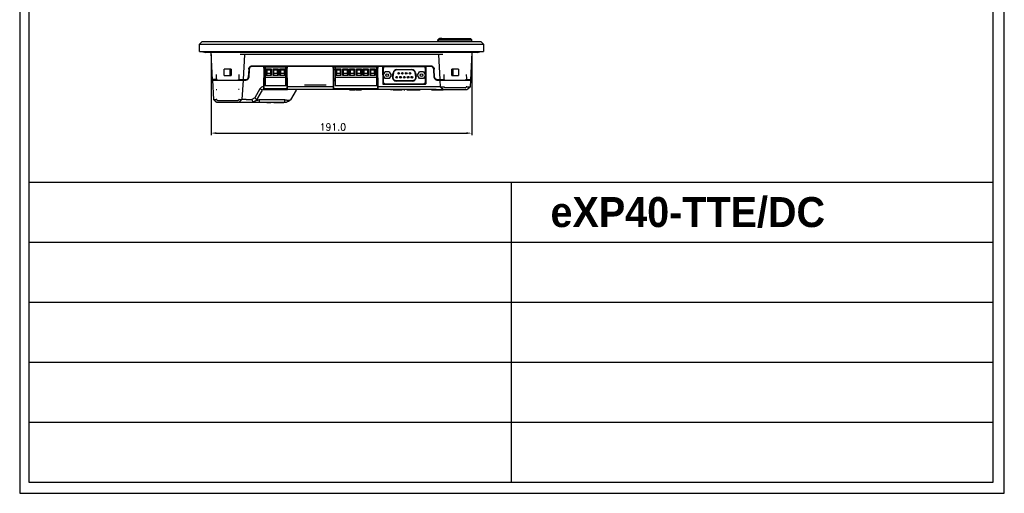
# Model space of a CAD drawing. Header units: millimetres. Extents: x 6863 to 7584, y 164 to 940.
# Tile 1 of 17: x 6863 to 7584, y 164 to 511. Entities that reach past the tile are written whole.
import ezdxf
from ezdxf.enums import TextEntityAlignment as Align

# ---------------------------------------------------------------- set-up
doc = ezdxf.new("R2010")
doc.units = ezdxf.units.MM
doc.header["$LTSCALE"] = 32.67
doc.header["$PDMODE"] = 3
doc.header["$PDSIZE"] = 0.3125
doc.layers.get('0').update_dxf_attribs({"linetype": 'CONTINUOUS'})
doc.layers.get('Defpoints').update_dxf_attribs({"linetype": 'CONTINUOUS'})
doc.layers.add('AM_0', color=7, linetype='CONTINUOUS', lineweight=50)
doc.layers.add('AM_5_Dimension', color=6, linetype='CONTINUOUS', lineweight=15)
doc.styles.add('AR', font='arialbd.ttf')
doc.styles.add('WHGTXT', font='simplex', dxfattribs={"bigfont": 'whgtxt'})
doc.dimstyles.new('HMI-XP30', dxfattribs={"dimscale": 2, "dimtxt": 2.5, "dimasz": 2, "dimexe": 0.8, "dimexo": 0.8, "dimgap": 1, "dimtad": 1, "dimdec": 1, "dimzin": 0, "dimdsep": 46, "dimtxsty": 'WHGTXT', "dimcen": 0.09, "dimclrd": 256, "dimclre": 256, "dimclrt": 256, "dimadec": 0, "dimazin": 0, "dimtp": 0.1, "dimtm": 0.1, "dimtfac": 1, "dimtdec": 1, "dimtmove": 0, "dimatfit": 0, "dimfxl": 0, "dimtolj": 1, "dimtzin": 0, "dimarcsym": 0})

# ---------------------------------------------------------------- blocks, each defined once
blk = doc.blocks.new('*D46')
at = {"layer": 'AM_5_Dimension', "lineweight": -2}
for p, q in [((7002.94, 485.84), (7002.94, 426.67)), ((7193.93, 485.84), (7193.93, 426.67)), ((7006.94, 428.27), (7189.93, 428.27))]:
    blk.add_line(p, q, dxfattribs=at)
at = {"layer": 'AM_5_Dimension'}
for points in [[(7006.94, 428.93), (7006.94, 427.6), (7002.94, 428.27)], [(7189.93, 428.93), (7189.93, 427.6), (7193.93, 428.27)]]:
    blk.add_solid(points, dxfattribs=at)
at = {"layer": 'Defpoints', "color": 0}
for p in [(7002.94, 487.44), (7193.93, 487.44), (7193.93, 428.27)]:
    blk.add_point(p, dxfattribs=at)
at = {"layer": 'AM_5_Dimension', "insert": (7092.13, 432.77), "char_height": 5, "attachment_point": 5, "style": 'WHGTXT'}
blk.add_mtext('\\A1;191.0', dxfattribs=at)

msp = doc.modelspace()

# ---------------------------------------------------------------- linework, layer by layer
msp.add_line((6862.89, 939.59), (6862.89, 164.45))
at = {"linetype": 'Continuous'}
for p, q in [((7583.65, 164.45), (7583.65, 939.59)), ((6869.61, 931.52), (6869.61, 172.52)), ((7575.59, 172.52), (7575.59, 931.52)), ((6869.61, 392.39), (7575.59, 392.39)), ((7222.6, 392.39), (7222.6, 172.52)), ((6869.61, 348.42), (7575.59, 348.42)), ((6869.61, 348.42), (7575.59, 348.42)), ((6869.61, 304.44), (7575.59, 304.44)), ((6869.61, 260.47), (7575.59, 260.47)), ((6869.61, 216.49), (7575.59, 216.49)), ((6869.61, 172.52), (7575.59, 172.52)), ((6862.89, 164.45), (7583.65, 164.45))]:
    msp.add_line(p, q, dxfattribs=at)
at = {"color": 0, "linetype": 'Continuous'}
for p, q in [((7169.99, 497.49), (7168.99, 496.49)), ((7169.99, 497.49), (7192.89, 497.49)), ((7171.79, 497.69), (7170.09, 497.69)), ((7170.09, 497.49), (7170.09, 497.69)), ((7171.79, 497.69), (7171.79, 497.49)), ((7192.89, 497.49), (7193.89, 496.49)), ((6994.44, 487.94), (6994.53, 493.51)), ((6996.39, 495.34), (6994.53, 493.51)), ((6994.53, 493.51), (7202.34, 493.51)), ((6996.39, 495.34), (7200.48, 495.34)), ((6997.44, 495.4), (7199.44, 495.4)), ((7168.99, 496.49), (7193.89, 496.49)), ((7168.99, 495.99), (7168.99, 496.49)), ((7169.82, 495.4), (7168.99, 495.99)), ((7193.89, 495.4), (7193.89, 496.49)), ((7200.48, 495.34), (7202.34, 493.51)), ((7202.34, 493.51), (7202.44, 487.94)), ((6994.44, 487.94), (7202.44, 487.94)), ((6997.26, 487.74), (7199.61, 487.74)), ((7198.26, 487.44), (6998.61, 487.44)), ((7004, 467.17), (7002.94, 487.44)), ((7172.52, 485.94), (7024.35, 485.94)), ((7027.35, 485.94), (7026.38, 467.44)), ((7169.52, 485.94), (7170.49, 467.44)), ((7193.93, 487.44), (7192.87, 467.17)), ((7164.04, 477.34), (7032.83, 477.34)), ((7164.04, 477.04), (7032.83, 477.04)), ((7041.63, 475.81), (7041.47, 462.23)), ((7041.63, 475.81), (7041.63, 477.04)), ((7041.95, 460.73), (7042.14, 475.84)), ((7042.14, 475.84), (7042.14, 477.04)), ((7042.14, 476.94), (7058.19, 476.94)), ((7042.69, 476.94), (7042.69, 462.84)), ((7056.69, 477.04), (7056.69, 476.94)), ((7057.69, 462.84), (7057.69, 477.04)), ((7057.91, 477.04), (7057.91, 476.94)), ((7058.19, 476.94), (7058.19, 469.94)), ((7058.25, 476.21), (7058.19, 476.28)), ((7058.24, 477.04), (7058.24, 475.84)), ((7058.24, 475.84), (7058.42, 460.73)), ((7058.74, 477.04), (7058.74, 475.81)), ((7058.9, 462.23), (7058.74, 475.81)), ((7092.43, 475.81), (7092.27, 462.23)), ((7092.43, 475.81), (7092.43, 477.04)), ((7092.75, 460.73), (7092.94, 475.84)), ((7092.94, 475.84), (7092.94, 477.04)), ((7092.94, 476.94), (7124.54, 476.94)), ((7093.74, 476.94), (7093.74, 462.84)), ((7124.24, 462.84), (7124.24, 476.94)), ((7124.54, 477.04), (7124.54, 475.84)), ((7124.54, 475.84), (7124.72, 460.73)), ((7125.04, 477.04), (7125.04, 475.81)), ((7125.2, 462.23), (7125.04, 475.81)), ((7128.58, 477.04), (7128.73, 464.38)), ((7128.72, 476.04), (7128.59, 476.04)), ((7128.74, 477.04), (7128.72, 476.04)), ((7160.14, 476.94), (7128.74, 476.94)), ((7129.04, 476.94), (7129.04, 464.39)), ((7159.84, 464.39), (7159.84, 476.94)), ((7160.14, 476.69), (7159.84, 476.69)), ((7159.84, 475.94), (7160.28, 475.94)), ((7160.14, 477.04), (7160.15, 476.04)), ((7160.29, 477.04), (7160.14, 464.38)), ((7160.28, 476.04), (7160.15, 476.04)), ((7164.38, 477.31), (7164.39, 477.31)), ((7012.69, 470.44), (7012.69, 475.14)), ((7017.69, 475.14), (7012.69, 475.14)), ((7012.69, 470.54), (7017.69, 470.54)), ((7012.69, 470.44), (7017.69, 470.44)), ((7016.76, 475.14), (7016.84, 470.54)), ((7017.69, 475.14), (7017.69, 470.44)), ((7030.54, 475.16), (7030.22, 469.05)), ((7030.84, 475.14), (7030.52, 469.03)), ((7042.09, 472.39), (7042.28, 472.62)), ((7057.69, 469.04), (7042.69, 469.04)), ((7043.34, 470.44), (7043.34, 475.34)), ((7043.94, 474.74), (7043.34, 475.34)), ((7043.34, 475.34), (7047.04, 475.34)), ((7043.94, 471.84), (7043.34, 470.44)), ((7047.04, 470.44), (7043.34, 470.44)), ((7043.94, 471.84), (7043.94, 474.74)), ((7043.94, 474.74), (7046.44, 474.74)), ((7046.44, 471.84), (7043.94, 471.84)), ((7046.44, 474.74), (7047.04, 475.34)), ((7046.44, 474.74), (7046.44, 471.84)), ((7046.44, 471.84), (7047.04, 470.44)), ((7047.04, 475.34), (7047.04, 470.44)), ((7048.34, 470.44), (7048.34, 475.34)), ((7048.94, 474.74), (7048.34, 475.34)), ((7048.34, 475.34), (7052.04, 475.34)), ((7048.94, 471.84), (7048.34, 470.44)), ((7052.04, 470.44), (7048.34, 470.44)), ((7048.94, 471.84), (7048.94, 474.74)), ((7048.94, 474.74), (7051.44, 474.74)), ((7051.44, 471.84), (7048.94, 471.84)), ((7051.44, 474.74), (7052.04, 475.34)), ((7051.44, 474.74), (7051.44, 471.84)), ((7051.44, 471.84), (7052.04, 470.44)), ((7052.04, 475.34), (7052.04, 470.44)), ((7053.34, 470.44), (7053.34, 475.34)), ((7053.94, 474.74), (7053.34, 475.34)), ((7053.34, 475.34), (7057.04, 475.34)), ((7053.94, 471.84), (7053.34, 470.44)), ((7057.04, 470.44), (7053.34, 470.44)), ((7053.94, 471.84), (7053.94, 474.74)), ((7053.94, 474.74), (7056.44, 474.74)), ((7056.44, 471.84), (7053.94, 471.84)), ((7056.44, 474.74), (7057.04, 475.34)), ((7056.44, 474.74), (7056.44, 471.84)), ((7056.44, 471.84), (7057.04, 470.44)), ((7057.04, 475.34), (7057.04, 470.44)), ((7057.69, 469.94), (7058.19, 469.94)), ((7058.19, 475.04), (7058.25, 475.04)), ((7058.19, 474.84), (7058.25, 474.84)), ((7092.92, 474.84), (7093.74, 474.84)), ((7092.93, 475.04), (7093.74, 475.04)), ((7124.24, 469.04), (7093.74, 469.04)), ((7094.39, 470.44), (7094.39, 475.34)), ((7094.99, 474.74), (7094.39, 475.34)), ((7094.39, 475.34), (7098.09, 475.34)), ((7094.99, 471.84), (7094.39, 470.44)), ((7098.09, 470.44), (7094.39, 470.44)), ((7094.99, 471.84), (7094.99, 474.74)), ((7094.99, 474.74), (7097.49, 474.74)), ((7097.49, 471.84), (7094.99, 471.84)), ((7097.49, 474.74), (7098.09, 475.34)), ((7097.49, 474.74), (7097.49, 471.84)), ((7097.49, 471.84), (7098.09, 470.44)), ((7098.09, 475.34), (7098.09, 470.44)), ((7099.39, 470.44), (7099.39, 475.34)), ((7099.39, 475.34), (7103.09, 475.34)), ((7099.99, 474.74), (7099.39, 475.34)), ((7099.99, 471.84), (7099.39, 470.44)), ((7103.09, 470.44), (7099.39, 470.44)), ((7099.99, 474.74), (7102.49, 474.74)), ((7099.99, 471.84), (7099.99, 474.74)), ((7102.49, 471.84), (7099.99, 471.84)), ((7102.49, 474.74), (7103.09, 475.34)), ((7102.49, 474.74), (7102.49, 471.84)), ((7102.49, 471.84), (7103.09, 470.44)), ((7103.09, 475.34), (7103.09, 470.44)), ((7104.39, 470.44), (7104.39, 475.34)), ((7104.39, 475.34), (7108.09, 475.34)), ((7104.99, 474.74), (7104.39, 475.34)), ((7104.99, 471.84), (7104.39, 470.44)), ((7108.09, 470.44), (7104.39, 470.44)), ((7104.99, 474.74), (7107.49, 474.74)), ((7104.99, 471.84), (7104.99, 474.74)), ((7107.49, 471.84), (7104.99, 471.84)), ((7107.49, 474.74), (7108.09, 475.34)), ((7107.49, 474.74), (7107.49, 471.84)), ((7107.49, 471.84), (7108.09, 470.44)), ((7108.09, 475.34), (7108.09, 470.44)), ((7109.39, 475.34), (7113.09, 475.34)), ((7109.39, 470.44), (7109.39, 475.34)), ((7109.99, 474.74), (7109.39, 475.34)), ((7109.99, 471.84), (7109.39, 470.44)), ((7113.09, 470.44), (7109.39, 470.44)), ((7109.99, 474.74), (7112.49, 474.74)), ((7109.99, 471.84), (7109.99, 474.74)), ((7112.49, 471.84), (7109.99, 471.84)), ((7112.49, 474.74), (7113.09, 475.34)), ((7112.49, 474.74), (7112.49, 471.84)), ((7112.49, 471.84), (7113.09, 470.44)), ((7113.09, 475.34), (7113.09, 470.44)), ((7114.39, 475.34), (7118.09, 475.34)), ((7114.99, 474.74), (7114.39, 475.34)), ((7114.39, 470.44), (7114.39, 475.34)), ((7114.99, 471.84), (7114.39, 470.44)), ((7118.09, 470.44), (7114.39, 470.44)), ((7114.99, 474.74), (7117.49, 474.74)), ((7114.99, 471.84), (7114.99, 474.74)), ((7117.49, 471.84), (7114.99, 471.84)), ((7117.49, 474.74), (7118.09, 475.34)), ((7117.49, 474.74), (7117.49, 471.84)), ((7117.49, 471.84), (7118.09, 470.44)), ((7118.09, 475.34), (7118.09, 470.44)), ((7119.39, 475.34), (7123.09, 475.34)), ((7119.39, 470.44), (7119.39, 475.34)), ((7119.99, 474.74), (7119.39, 475.34)), ((7119.99, 471.84), (7119.39, 470.44)), ((7123.09, 470.44), (7119.39, 470.44)), ((7119.99, 474.74), (7122.49, 474.74)), ((7119.99, 471.84), (7119.99, 474.74)), ((7122.49, 471.84), (7119.99, 471.84)), ((7122.49, 474.74), (7123.09, 475.34)), ((7122.49, 474.74), (7122.49, 471.84)), ((7122.49, 471.84), (7123.09, 470.44)), ((7123.09, 475.34), (7123.09, 470.44)), ((7124.24, 469.94), (7124.61, 469.94)), ((7128.6, 475.04), (7129.04, 475.04)), ((7128.6, 474.84), (7129.04, 474.84)), ((7129.04, 468.74), (7128.68, 468.74)), ((7129.05, 470.66), (7130.5, 473.16)), ((7130.5, 468.16), (7129.05, 470.66)), ((7133.38, 473.16), (7130.5, 473.16)), ((7133.38, 473.16), (7134.83, 470.66)), ((7134.83, 470.66), (7133.38, 468.16)), ((7135.73, 469.84), (7136.2, 472.5)), ((7136.49, 472.45), (7136.03, 469.79)), ((7139.08, 474.91), (7149.8, 474.91)), ((7149.8, 474.61), (7139.08, 474.61)), ((7152.85, 469.79), (7152.38, 472.45)), ((7152.67, 472.5), (7153.14, 469.84)), ((7154.05, 470.66), (7155.5, 473.16)), ((7155.5, 468.16), (7154.05, 470.66)), ((7158.38, 473.16), (7155.5, 473.16)), ((7158.38, 473.16), (7159.83, 470.66)), ((7159.83, 470.66), (7158.38, 468.16)), ((7159.84, 468.74), (7160.19, 468.74)), ((7166.36, 469.03), (7166.04, 475.14)), ((7166.66, 469.05), (7166.34, 475.16)), ((7184.19, 475.14), (7179.19, 475.14)), ((7179.19, 470.44), (7179.19, 475.14)), ((7179.19, 470.54), (7184.19, 470.54)), ((7179.19, 470.44), (7184.19, 470.44)), ((7179.95, 475.14), (7179.87, 470.54)), ((7184.19, 475.14), (7184.19, 470.44)), ((7007.38, 467.44), (7003.99, 467.44)), ((7004.01, 467.14), (7004.75, 452.93)), ((7004.01, 467.14), (7028.52, 467.14)), ((7004.51, 467.44), (7004.51, 467.14)), ((7007.37, 467.14), (7007.38, 467.44)), ((7023, 467.14), (7022.99, 467.44)), ((7022.99, 467.44), (7028.52, 467.44)), ((7026.37, 467.14), (7025.62, 452.93)), ((7025.87, 467.44), (7025.87, 467.14)), ((7028.38, 467.14), (7028.38, 467.44)), ((7041.41, 462.23), (7041.47, 462.23)), ((7041.47, 462.23), (7041.45, 460.23)), ((7041.97, 462.45), (7041.47, 462.23)), ((7042.03, 466.84), (7042.69, 466.84)), ((7057.69, 462.84), (7042.69, 462.84)), ((7057.69, 466.84), (7058.35, 466.84)), ((7058.4, 462.45), (7058.9, 462.23)), ((7058.93, 460.23), (7058.9, 462.23)), ((7092.27, 462.23), (7058.9, 462.23)), ((7087.21, 463.44), (7071.26, 463.44)), ((7092.27, 462.23), (7092.25, 460.23)), ((7092.77, 462.45), (7092.27, 462.23)), ((7092.83, 466.84), (7093.74, 466.84)), ((7093.74, 467.84), (7092.84, 467.84)), ((7124.24, 462.84), (7093.74, 462.84)), ((7124.63, 467.84), (7124.24, 467.84)), ((7124.24, 467.14), (7124.64, 467.14)), ((7124.24, 466.84), (7124.65, 466.84)), ((7124.7, 462.45), (7125.2, 462.23)), ((7167.77, 462.23), (7125.2, 462.23)), ((7125.23, 460.24), (7125.2, 462.23)), ((7128.7, 467.14), (7129.04, 467.14)), ((7129.03, 464.09), (7159.84, 464.09)), ((7129.04, 464.39), (7159.84, 464.39)), ((7133.38, 468.16), (7130.5, 468.16)), ((7138.61, 466.71), (7150.27, 466.71)), ((7150.27, 466.41), (7138.61, 466.41)), ((7158.38, 468.16), (7155.5, 468.16)), ((7159.84, 467.14), (7160.17, 467.14)), ((7167.63, 467.6), (7167.64, 467.59)), ((7167.69, 467.57), (7167.64, 467.59)), ((7167.72, 467.56), (7167.69, 467.57)), ((7168.35, 467.44), (7173.88, 467.44)), ((7168.35, 467.14), (7192.87, 467.14)), ((7168.49, 467.44), (7168.49, 467.14)), ((7170.51, 467.14), (7170.76, 462.23)), ((7172.79, 460.31), (7170.76, 462.23)), ((7170.76, 462.23), (7170.77, 462.23)), ((7170.77, 462.23), (7171.47, 461.56)), ((7171.01, 467.44), (7171.01, 467.14)), ((7172.87, 460.24), (7171.47, 461.56)), ((7173.75, 461.94), (7173.76, 461.93)), ((7173.76, 461.93), (7173.93, 461.63)), ((7173.87, 467.14), (7173.88, 467.44)), ((7189.27, 461.53), (7174.1, 461.53)), ((7189.61, 461.93), (7189.44, 461.63)), ((7189.49, 467.44), (7192.88, 467.44)), ((7189.5, 467.14), (7189.49, 467.44)), ((7189.61, 461.93), (7189.62, 461.94)), ((7192.61, 462.23), (7190.5, 460.24)), ((7191.02, 460.73), (7192.61, 462.23)), ((7192.37, 467.44), (7192.37, 467.14)), ((7192.87, 467.14), (7192.61, 462.23)), ((7192.61, 462.23), (7192.61, 462.23)), ((7034.92, 454.1), (7032.9, 452.93)), ((7038.72, 460.68), (7034.92, 454.1)), ((7036.4, 452.63), (7034.92, 454.1)), ((7036.47, 452.67), (7040.55, 459.74)), ((7040.55, 459.74), (7038.72, 460.68)), ((7041.41, 460.24), (7058.93, 460.24)), ((7041.95, 460.73), (7041.45, 460.24)), ((7057.92, 460.73), (7042.45, 460.73)), ((7058.42, 460.73), (7058.93, 460.24)), ((7092.25, 460.23), (7058.93, 460.23)), ((7065.27, 459.74), (7061.19, 452.67)), ((7092.75, 460.73), (7092.25, 460.24)), ((7125.23, 460.24), (7092.25, 460.24)), ((7124.22, 460.73), (7093.25, 460.73)), ((7104.36, 460.24), (7104.36, 460.04)), ((7104.36, 460.04), (7106.01, 460.04)), ((7106.01, 460.24), (7106.01, 460.04)), ((7106.3, 460.24), (7106.3, 460.04)), ((7106.3, 460.04), (7108.55, 460.04)), ((7106.8, 460.24), (7106.8, 460.04)), ((7107.19, 460.24), (7107.19, 460.04)), ((7107.65, 460.24), (7107.65, 460.04)), ((7108.04, 460.24), (7108.04, 460.04)), ((7108.55, 460.24), (7108.55, 460.04)), ((7108.87, 460.24), (7108.87, 460.04)), ((7108.87, 460.04), (7110.95, 460.04)), ((7110.95, 460.24), (7110.95, 460.04)), ((7111.17, 460.04), (7111.17, 460.24)), ((7111.17, 460.04), (7113.11, 460.04)), ((7113.11, 460.24), (7113.11, 460.04)), ((7124.72, 460.73), (7125.23, 460.24)), ((7167.77, 460.24), (7125.23, 460.24)), ((7134.24, 460.24), (7134.24, 460.04)), ((7135.91, 460.04), (7134.24, 460.04)), ((7135.91, 460.04), (7135.91, 460.24)), ((7136.17, 460.24), (7136.17, 460.04)), ((7136.17, 460.04), (7138.42, 460.04)), ((7136.68, 460.24), (7136.68, 460.04)), ((7137.07, 460.24), (7137.07, 460.04)), ((7137.53, 460.24), (7137.53, 460.04)), ((7137.92, 460.24), (7137.92, 460.04)), ((7138.42, 460.24), (7138.42, 460.04)), ((7138.75, 460.24), (7138.75, 460.04)), ((7138.75, 460.04), (7140.82, 460.04)), ((7140.82, 460.24), (7140.82, 460.04)), ((7141.04, 460.04), (7141.04, 460.24)), ((7141.04, 460.04), (7142.99, 460.04)), ((7142.99, 460.24), (7142.99, 460.04)), ((7144.04, 460.24), (7144.04, 460.04)), ((7144.04, 460.04), (7144.83, 460.04)), ((7144.55, 460.24), (7144.55, 460.04)), ((7144.83, 460.24), (7144.83, 460.04)), ((7146.25, 460.24), (7146.25, 460.04)), ((7146.25, 460.04), (7147.4, 460.04)), ((7146.81, 460.24), (7146.81, 460.04)), ((7147.4, 460.24), (7147.4, 460.04)), ((7147.81, 460.24), (7147.81, 460.04)), ((7147.81, 460.04), (7150.06, 460.04)), ((7148.32, 460.24), (7148.32, 460.04)), ((7148.71, 460.24), (7148.71, 460.04)), ((7149.17, 460.24), (7149.17, 460.04)), ((7149.56, 460.24), (7149.56, 460.04)), ((7150.06, 460.24), (7150.06, 460.04)), ((7150.1, 460.24), (7150.1, 460.04)), ((7150.1, 460.04), (7152.46, 460.04)), ((7150.39, 460.24), (7150.39, 460.04)), ((7152.46, 460.24), (7152.46, 460.04)), ((7152.49, 460.04), (7152.57, 460.04)), ((7152.68, 460.04), (7152.68, 460.24)), ((7152.68, 460.04), (7154.63, 460.04)), ((7154.63, 460.24), (7154.63, 460.04)), ((7154.69, 460.04), (7156.03, 460.04)), ((7155.41, 460.24), (7155.41, 460.04)), ((7156.03, 460.24), (7156.03, 460.04)), ((7164.41, 460.24), (7164.41, 460.04)), ((7164.41, 460.04), (7165.07, 460.04)), ((7164.8, 460.24), (7164.8, 460.04)), ((7165.07, 460.04), (7165.07, 460.24)), ((7165.22, 460.24), (7165.22, 460.04)), ((7165.22, 460.04), (7171.95, 460.04)), ((7165.72, 460.24), (7165.72, 460.04)), ((7166.22, 460.24), (7166.22, 460.04)), ((7166.72, 460.24), (7166.72, 460.04)), ((7166.86, 460.24), (7166.86, 460.04)), ((7167.76, 460.24), (7190.5, 460.24)), ((7168.31, 460.04), (7168.31, 460.24)), ((7168.49, 460.24), (7168.49, 460.04)), ((7170.15, 460.24), (7170.15, 460.04)), ((7170.42, 460.24), (7170.42, 460.04)), ((7170.91, 460.24), (7170.91, 460.04)), ((7171.45, 460.24), (7171.45, 460.04)), ((7171.95, 460.24), (7171.95, 460.04)), ((7172.2, 460.24), (7172.2, 460.04)), ((7172.2, 460.04), (7172.86, 460.04)), ((7172.48, 460.04), (7172.48, 460.24)), ((7172.86, 460.24), (7172.86, 460.04)), ((7004.75, 452.93), (7004.75, 452.93)), ((7004.75, 452.93), (7006.79, 451)), ((7006.86, 450.94), (7004.75, 452.93)), ((7006.86, 450.94), (7033.44, 450.94)), ((7007.79, 452.23), (7022.59, 452.23)), ((7025.62, 452.93), (7023.52, 450.94)), ((7024.06, 451.45), (7025.62, 452.93)), ((7025.62, 452.93), (7025.62, 452.93)), ((7028.62, 452.93), (7032.9, 452.93)), ((7032.9, 452.93), (7033.44, 450.94)), ((7033.47, 450.94), (7036.47, 452.67)), ((7033.47, 450.94), (7058.19, 450.94)), ((7038.2, 452.67), (7038.2, 450.94)), ((7056.86, 452.67), (7038.2, 452.67)), ((7043.7, 450.94), (7043.7, 450.74)), ((7043.7, 450.74), (7046.67, 450.74)), ((7043.99, 450.94), (7043.99, 450.74)), ((7044.99, 450.94), (7044.99, 450.74)), ((7045.39, 450.94), (7045.39, 450.74)), ((7046.39, 450.94), (7046.39, 450.74)), ((7046.67, 450.94), (7046.67, 450.74)), ((7049.05, 450.74), (7049.05, 450.94)), ((7049.05, 450.74), (7056.33, 450.74)), ((7049.19, 450.94), (7049.19, 450.74)), ((7049.99, 450.94), (7049.99, 450.74)), ((7050.39, 450.94), (7050.39, 450.74)), ((7052.09, 450.94), (7052.09, 450.74)), ((7052.49, 450.94), (7052.49, 450.74)), ((7052.76, 450.94), (7052.76, 450.74)), ((7052.89, 450.94), (7052.89, 450.74)), ((7053.29, 450.94), (7053.29, 450.74)), ((7054.99, 450.94), (7054.99, 450.74)), ((7055.39, 450.94), (7055.39, 450.74)), ((7055.48, 450.94), (7055.48, 450.74)), ((7056.19, 450.94), (7056.19, 450.74)), ((7056.33, 450.74), (7056.33, 450.94)), ((7056.86, 450.94), (7056.86, 452.67)), ((7060.88, 452.49), (7058.19, 450.94)), ((7061.19, 452.67), (7060.92, 452.42))]:
    msp.add_line(p, q, dxfattribs=at)
for points in [[(7167.89, 467.5), (7167.83, 467.52), (7167.78, 467.54), (7167.72, 467.56)], [(7168.08, 467.46), (7168.02, 467.47), (7167.95, 467.48), (7167.89, 467.5)], [(7168.35, 467.44), (7168.3, 467.44), (7168.25, 467.44), (7168.2, 467.44), (7168.14, 467.45), (7168.08, 467.46)], [(7058.2, 450.94), (7058.43, 451.07), (7059.06, 451.42), (7059.74, 451.79), (7060.47, 452.18), (7060.92, 452.42)]]:
    msp.add_lwpolyline(points, dxfattribs=at)
for centre, radius in [((7131.94, 470.66), 1), ((7138.9, 469.24), 0.6), ((7140.28, 472.08), 0.6), ((7141.67, 469.24), 0.6), ((7143.05, 472.08), 0.6), ((7144.44, 469.24), 0.6), ((7145.82, 472.08), 0.6), ((7147.21, 469.24), 0.6), ((7148.59, 472.08), 0.6), ((7149.98, 469.24), 0.6), ((7156.94, 470.66), 1)]:
    msp.add_circle(centre, radius, dxfattribs=at)
for centre, radius, start, end in [((6997.26, 487.94), 0.2, 179, 270), ((6998.61, 488.94), 1.5, 233.1301, 270), ((7198.26, 488.94), 1.5, 270, 306.8699), ((7199.61, 487.94), 0.2, 270, 1), ((7032.92, 475), 2.39, 159.8085, 161.63457), ((7032.83, 475.04), 2, 90.01342, 177.01852), ((7032.8, 475.07), 2.26, 142.38141, 145.61502), ((7032.82, 475.05), 2.28, 126.35768, 142.32864), ((7032.8, 475.07), 2.25, 124.53072, 126.32824), ((7032.85, 474.99), 2.35, 96.89994, 107.26251), ((7032.84, 475.13), 2.21, 90.08113, 96.87198), ((7130.54, 475.44), 1.5, 90.00015, 180.00005), ((7158.34, 475.44), 1.5, 0.00003, 90.00014), ((7164.04, 475.12), 2.22, 82.37325, 89.91212), ((7164.04, 475.04), 2, 2.98684, 89.98124), ((7164.03, 475.04), 2.3, 80.82546, 82.4081), ((7164.02, 475), 2.34, 76.47511, 80.81716), ((7164.01, 474.95), 2.38, 72.76748, 76.47885), ((7164.07, 475.07), 2.25, 53.42839, 55.46177), ((7164.05, 475.05), 2.28, 37.66693, 53.40153), ((7164.07, 475.07), 2.26, 34.27849, 37.61489), ((7163.95, 475), 2.39, 18.24383, 20.23391), ((8411.54, 456.52), 1404.82, 179.40409, 179.55482), ((5622.44, 456.55), 1401.21, 0.44513, 0.59624), ((7028.52, 469.14), 2, 270, 357.00301), ((7028.43, 469.2), 1.8, 326.8405, 337.66931), ((7028.48, 469.18), 1.75, 337.72128, 340.53706), ((7032.68, 475.04), 2.15, 175.47123, 177.04116), ((7046.84, 469.04), 6, 134.07206, 141.81435), ((7046.84, 469.04), 5.8, 136.0752, 141.81511), ((7138.61, 469.33), 2.92, 170, 270), ((7138.61, 469.33), 2.62, 170, 270), ((7139.08, 471.99), 2.92, 90, 170), ((7139.08, 471.99), 2.62, 90, 170), ((7149.8, 471.99), 2.92, 10, 90), ((7149.8, 471.99), 2.62, 10, 90), ((7150.27, 469.33), 2.92, 270, 10), ((7150.27, 469.33), 2.62, 270, 10), ((7164.19, 475.04), 2.15, 2.95669, 4.5287), ((7168.35, 469.14), 2, 182.997, 270), ((7168.39, 469.18), 1.75, 199.43811, 202.27915), ((7168.44, 469.2), 1.8, 202.33109, 213.16438), ((8578.03, 456.52), 1404.82, 179.40409, 179.55481), ((5788.94, 456.54), 1401.21, 0.44542, 0.59653), ((7028.52, 469.14), 1.7, 270.19026, 278.43026), ((7028.52, 469.14), 1.7, 278.44061, 295.18945), ((7028.52, 469.14), 1.71, 295.21118, 300.78458), ((7028.37, 469.24), 1.87, 320.34565, 326.85238), ((7129.03, 464.39), 0.3, 180.69689, 270), ((7130.54, 465.89), 1.5, 180.00004, 270.00014), ((7158.34, 465.89), 1.5, 270.0001, 0.00004), ((7159.84, 464.39), 0.3, 270.00309, 359.3), ((7168.51, 469.24), 1.88, 213.15517, 220.55836), ((7168.36, 469.14), 1.71, 239.21434, 244.78819), ((7168.35, 469.14), 1.7, 245.12798, 253.2663), ((7168.35, 469.14), 1.7, 253.27251, 261.5604), ((7168.35, 469.14), 1.7, 261.57072, 269.80975), ((7041.41, 459.24), 1, 90, 150), ((7066.13, 459.24), 1, 90, 150), ((7047.92, 474.64), 46.22, 208.55802, 208.84948), ((7005.46, 499.27), 47.09, 272.62557, 272.78057), ((7007.79, 449.93), 2.3, 89.99953, 90.95996), ((7022.59, 449.94), 2.3, 89.03904, 90.00146), ((7024.87, 498.29), 46.11, 267.20905, 267.36725), ((6982.45, 474.64), 46.22, 331.15083, 331.44227)]:
    msp.add_arc(centre, radius, start, end, dxfattribs=at)
for centre, major_axis, start_param, end_param in [((7174.1, 461.73), (0, 0.2), -4.18879, -3.141593), ((7189.27, 461.73), (0.2, 0), -1.570796, -0.523599)]:
    msp.add_ellipse(centre, major_axis=major_axis, ratio=1, start_param=start_param, end_param=end_param, dxfattribs=at)
for points in [[(7030.54, 475.21), (7030.56, 475.4), (7030.59, 475.58), (7030.65, 475.75)], [(7030.68, 475.83), (7030.74, 476.01), (7030.83, 476.18), (7030.94, 476.34)], [(7031.53, 476.93), (7031.72, 477.06), (7031.93, 477.16), (7032.16, 477.23)], [(7164.72, 477.23), (7164.94, 477.16), (7165.15, 477.06), (7165.35, 476.93)], [(7165.93, 476.34), (7166.04, 476.18), (7166.13, 476.01), (7166.2, 475.83)], [(7166.22, 475.75), (7166.28, 475.58), (7166.32, 475.4), (7166.33, 475.21)], [(7030.13, 468.59), (7030.18, 468.74), (7030.21, 468.89), (7030.22, 469.05)], [(7030.84, 475.15), (7030.74, 475.17), (7030.64, 475.17), (7030.54, 475.18)], [(7166.33, 475.18), (7166.23, 475.17), (7166.13, 475.17), (7166.03, 475.15)], [(7166.35, 469.04), (7166.45, 469.06), (7166.55, 469.06), (7166.65, 469.07)], [(7166.66, 469.05), (7166.66, 468.89), (7166.7, 468.74), (7166.75, 468.6)], [(7029.39, 467.68), (7029.45, 467.71), (7029.52, 467.76), (7029.58, 467.81)], [(7029.58, 467.81), (7029.66, 467.88), (7029.74, 467.96), (7029.81, 468.04)], [(7167.08, 468.02), (7167.15, 467.94), (7167.22, 467.87), (7167.3, 467.81)], [(7167.3, 467.81), (7167.36, 467.76), (7167.42, 467.71), (7167.48, 467.68)], [(7033.47, 450.94), (7033.46, 450.94), (7033.45, 450.94), (7033.44, 450.94)], [(7036.43, 452.61), (7036.44, 452.63), (7036.46, 452.65), (7036.47, 452.67)]]:
    msp.add_open_spline(points, degree=3, dxfattribs=at)
for points, knots in [([(7042.14, 475.84), (7042.09, 475.83), (7041.99, 475.81), (7041.82, 475.81), (7041.69, 475.81), (7041.63, 475.81)], [0, 0, 0, 0, 0.252306, 0.626232, 1, 1, 1, 1]), ([(7058.24, 475.84), (7058.28, 475.83), (7058.38, 475.81), (7058.55, 475.81), (7058.68, 475.81), (7058.74, 475.81)], [0, 0, 0, 0, 0.252497, 0.626357, 1, 1, 1, 1]), ([(7092.94, 475.84), (7092.89, 475.83), (7092.79, 475.81), (7092.62, 475.81), (7092.49, 475.81), (7092.43, 475.81)], [0, 0, 0, 0, 0.252306, 0.626232, 1, 1, 1, 1]), ([(7124.54, 475.84), (7124.58, 475.83), (7124.68, 475.81), (7124.85, 475.81), (7124.98, 475.81), (7125.04, 475.81)], [0, 0, 0, 0, 0.252497, 0.626357, 1, 1, 1, 1]), ([(7041.4, 462.23), (7040.87, 462.23), (7039.78, 461.94), (7038.99, 461.14), (7038.72, 460.68)], [0, 0, 0, 0, 0.500112, 1, 1, 1, 1]), ([(7170.76, 462.23), (7170.76, 462.23), (7170.74, 462.22), (7170.7, 462.21), (7170.63, 462.2), (7170.53, 462.2), (7170.4, 462.19), (7170.19, 462.19), (7169.86, 462.19), (7169.41, 462.19), (7168.9, 462.2), (7168.35, 462.21), (7167.96, 462.23), (7167.77, 462.23)], [0, 0, 0, 0, 0.005734, 0.020214, 0.043931, 0.076835, 0.11863, 0.168913, 0.293116, 0.444557, 0.617424, 0.805196, 1, 1, 1, 1]), ([(7170.77, 462.23), (7170.77, 462.22), (7170.79, 462.22), (7170.83, 462.21), (7170.9, 462.21), (7170.98, 462.2), (7171.08, 462.2), (7171.26, 462.19), (7171.52, 462.19), (7171.88, 462.19), (7172.29, 462.19), (7172.75, 462.2), (7173.06, 462.21), (7173.23, 462.22)], [0, 0, 0, 0, 0.008849, 0.025923, 0.051405, 0.085209, 0.127075, 0.176716, 0.297935, 0.445301, 0.61472, 0.801573, 1, 1, 1, 1]), ([(7173.23, 462.22), (7173.26, 462.22), (7173.31, 462.22), (7173.43, 462.19), (7173.59, 462.13), (7173.7, 462.02), (7173.75, 461.94)], [0, 0, 0, 0, 0.140734, 0.281401, 0.548072, 1, 1, 1, 1]), ([(7190.14, 462.22), (7190.12, 462.22), (7190.06, 462.22), (7189.95, 462.19), (7189.78, 462.13), (7189.67, 462.02), (7189.62, 461.94)], [0, 0, 0, 0, 0.140733, 0.281399, 0.548069, 1, 1, 1, 1]), ([(7190.14, 462.22), (7190.31, 462.21), (7190.62, 462.2), (7191.08, 462.19), (7191.49, 462.19), (7191.85, 462.19), (7192.11, 462.19), (7192.29, 462.2), (7192.39, 462.2), (7192.48, 462.21), (7192.54, 462.21), (7192.58, 462.22), (7192.6, 462.22), (7192.61, 462.23)], [0, 0, 0, 0, 0.198427, 0.38528, 0.554699, 0.702065, 0.823285, 0.872925, 0.914791, 0.948595, 0.974077, 0.991151, 1, 1, 1, 1]), ([(7192.86, 467.16), (7192.86, 467.16), (7192.86, 467.17), (7192.87, 467.17), (7192.87, 467.17)], [0, 0, 0, 0, 0.336387, 1, 1, 1, 1]), ([(7006.72, 460.24), (7006.82, 460.24), (7007, 460.24), (7007.18, 460.25), (7007.26, 460.25)], [0, 0, 0, 0, 0.57168, 1, 1, 1, 1]), ([(7023.65, 460.24), (7023.55, 460.24), (7023.37, 460.24), (7023.19, 460.25), (7023.11, 460.25)], [0, 0, 0, 0, 0.571661, 1, 1, 1, 1]), ([(7041.95, 460.73), (7041.95, 460.73), (7041.96, 460.73), (7041.96, 460.73), (7041.97, 460.73), (7042, 460.73), (7042.04, 460.73), (7042.1, 460.73), (7042.18, 460.73), (7042.3, 460.73), (7042.39, 460.73), (7042.45, 460.73)], [0, 0, 0, 0, 0.004981, 0.019423, 0.043229, 0.076242, 0.168696, 0.292959, 0.444437, 0.617388, 1, 1, 1, 1]), ([(7057.92, 460.73), (7057.98, 460.73), (7058.08, 460.73), (7058.19, 460.73), (7058.27, 460.73), (7058.33, 460.73), (7058.37, 460.73), (7058.4, 460.73), (7058.41, 460.73), (7058.42, 460.73), (7058.42, 460.73), (7058.42, 460.73)], [0, 0, 0, 0, 0.382561, 0.555495, 0.706979, 0.831262, 0.923735, 0.956753, 0.980567, 0.995016, 1, 1, 1, 1]), ([(7092.75, 460.73), (7092.75, 460.73), (7092.76, 460.73), (7092.76, 460.73), (7092.77, 460.73), (7092.8, 460.73), (7092.84, 460.73), (7092.9, 460.73), (7092.98, 460.73), (7093.1, 460.73), (7093.19, 460.73), (7093.25, 460.73)], [0, 0, 0, 0, 0.004981, 0.019423, 0.043229, 0.076242, 0.168696, 0.292959, 0.444437, 0.617388, 1, 1, 1, 1]), ([(7124.22, 460.73), (7124.28, 460.73), (7124.38, 460.73), (7124.49, 460.73), (7124.57, 460.73), (7124.63, 460.73), (7124.67, 460.73), (7124.7, 460.73), (7124.71, 460.73), (7124.72, 460.73), (7124.72, 460.73), (7124.72, 460.73)], [0, 0, 0, 0, 0.382561, 0.555495, 0.706979, 0.831262, 0.923735, 0.956753, 0.980567, 0.995016, 1, 1, 1, 1]), ([(7004.75, 452.93), (7004.76, 452.93), (7004.78, 452.92), (7004.81, 452.91), (7004.86, 452.91), (7004.95, 452.9), (7005.11, 452.89), (7005.34, 452.89), (7005.62, 452.89), (7005.95, 452.89), (7006.32, 452.89), (7006.58, 452.9), (7006.71, 452.9)], [0, 0, 0, 0, 0.009146, 0.026077, 0.051014, 0.083949, 0.17312, 0.291552, 0.436816, 0.605895, 0.795245, 1, 1, 1, 1]), ([(7007.32, 452.54), (7007.29, 452.59), (7007.23, 452.69), (7007.09, 452.8), (7006.94, 452.87), (7006.81, 452.9), (7006.74, 452.9), (7006.71, 452.9)], [0, 0, 0, 0, 0.218737, 0.460668, 0.7278, 0.866195, 1, 1, 1, 1]), ([(7007.62, 452.23), (7007.58, 452.22), (7007.5, 452.25), (7007.45, 452.31), (7007.43, 452.34)], [0, 0, 0, 0, 0.541246, 1, 1, 1, 1]), ([(7022.94, 452.34), (7022.92, 452.31), (7022.87, 452.25), (7022.79, 452.22), (7022.75, 452.23)], [0, 0, 0, 0, 0.458754, 1, 1, 1, 1]), ([(7023.66, 452.9), (7023.63, 452.9), (7023.56, 452.9), (7023.43, 452.87), (7023.29, 452.8), (7023.15, 452.69), (7023.08, 452.59), (7023.05, 452.54)], [0, 0, 0, 0, 0.133801, 0.272195, 0.539323, 0.781257, 1, 1, 1, 1]), ([(7023.66, 452.9), (7023.8, 452.9), (7024.05, 452.89), (7024.42, 452.89), (7024.75, 452.89), (7025.03, 452.89), (7025.26, 452.89), (7025.42, 452.9), (7025.52, 452.91), (7025.57, 452.91), (7025.6, 452.92), (7025.61, 452.93), (7025.62, 452.93)], [0, 0, 0, 0, 0.204753, 0.3941, 0.563175, 0.70844, 0.826874, 0.916048, 0.948983, 0.97392, 0.990853, 1, 1, 1, 1]), ([(7028.62, 452.93), (7028.42, 452.93), (7028.04, 452.91), (7027.48, 452.9), (7026.97, 452.89), (7026.52, 452.89), (7026.2, 452.89), (7025.98, 452.89), (7025.86, 452.9), (7025.76, 452.9), (7025.68, 452.91), (7025.65, 452.92), (7025.62, 452.93), (7025.62, 452.93)], [0, 0, 0, 0, 0.194805, 0.382581, 0.555448, 0.706888, 0.831091, 0.881373, 0.923166, 0.95607, 0.979786, 0.994265, 1, 1, 1, 1]), ([(7038.2, 452.67), (7038.08, 452.61), (7037.84, 452.51), (7037.47, 452.37), (7037.1, 452.26), (7036.81, 452.21), (7036.62, 452.21), (7036.51, 452.23), (7036.43, 452.27), (7036.38, 452.34), (7036.37, 452.47), (7036.41, 452.56), (7036.43, 452.61)], [0, 0, 0, 0, 0.177627, 0.357873, 0.535561, 0.69364, 0.755908, 0.803942, 0.840195, 0.870011, 0.92886, 1, 1, 1, 1]), ([(7060.92, 452.42), (7060.83, 452.38), (7060.61, 452.3), (7060.07, 452.2), (7059.24, 452.2), (7058.1, 452.36), (7057.28, 452.55), (7056.86, 452.67)], [0, 0, 0, 0, 0.074233, 0.16471, 0.394239, 0.679037, 1, 1, 1, 1])]:
    msp.add_open_spline(points, degree=3, knots=knots, dxfattribs=at)

# ---------------------------------------------------------------- texts
at = {"layer": 'AM_0', "style": 'AR', "width": 0.941903}
msp.add_text('eXP40-TTE/DC', height=21.9877, dxfattribs=at).set_placement((7251.46, 359.45), (7452.43, 359.45), align=Align.FIT)

# ---------------------------------------------------------------- dimensions: what is measured, and where the dimension line sits
at = {"layer": 'AM_5_Dimension'}
dim = msp.add_linear_dim(base=(7193.93, 428.27), p1=(7002.94, 487.44), p2=(7193.93, 487.44), dimstyle='HMI-XP30', dxfattribs=at)
dim.commit()
dim.dimension.update_dxf_attribs({"geometry": '*D46', "text_midpoint": (7092.13, 428.27), "dimtype": 160})

doc.saveas('drawing.dxf')
